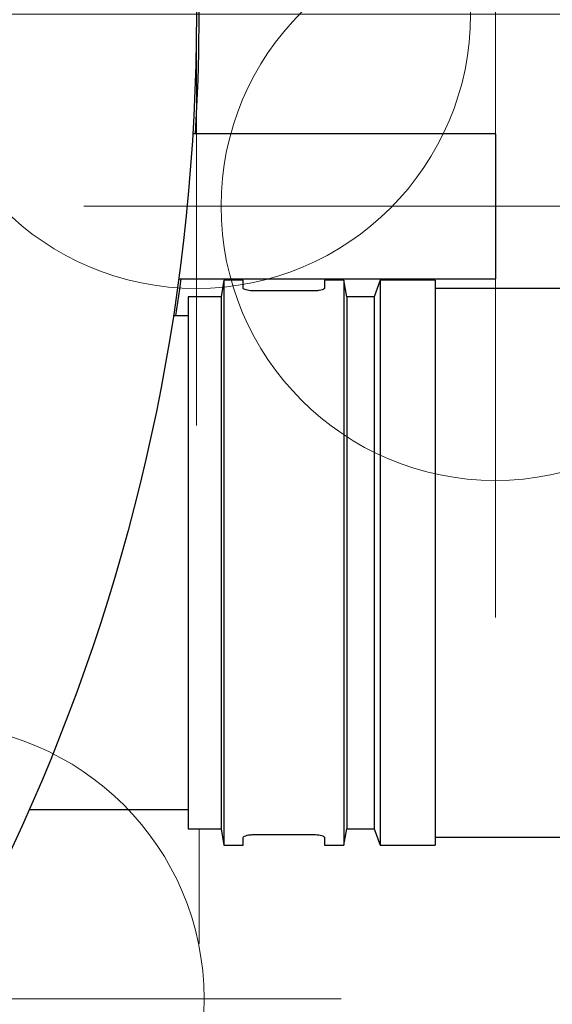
# Model space of a CAD drawing. Header units: millimetres. Extents: x -4127 to -3206, y -102 to 747.
# Tile 3 of 5: x -3440 to -3343, y 206 to 386. Entities that reach past the tile are written whole.
import ezdxf

# ---------------------------------------------------------------- set-up
doc = ezdxf.new("R2010")
doc.units = ezdxf.units.MM
doc.header["$PDSIZE"] = -1
doc.linetypes.add('HIDDEN', pattern=[1.905, 1.27, -0.635])

# ---------------------------------------------------------------- blocks, each defined once
blk = doc.blocks.new('Block4')
at = {"color": 7, "linetype": 'Continuous', "lineweight": 0}
for p, q in [((-6347.6, -1580.34), (-6347.6, -1730.34)), ((-6422.6, -1655.34), (-6272.6, -1655.34))]:
    blk.add_line(p, q, dxfattribs=at)
blk.add_circle((-6347.6, -1655.34), 50, dxfattribs=at)
blk.add_point((-6347.6, -1655.34), dxfattribs=at)
blk = doc.blocks.new('Block5')
at = {"color": 7, "linetype": 'Continuous'}
blk.add_blockref('Block4', (6347.6, 1655.34), dxfattribs=at)

msp = doc.modelspace()

# ---------------------------------------------------------------- linework, layer by layer
at = {"color": 7, "linetype": 'Continuous', "lineweight": 30}
for p, q in [((-3353.25, 364.89), (-3408.41, 364.89)), ((-3353.25, 364.89), (-3353.25, 338.45)), ((-3411, 338.45), (-3353.25, 338.45)), ((-3402.72, 338.17), (-3403.25, 335.17)), ((-3399.22, 338.17), (-3402.72, 338.17)), ((-3402.72, 338.17), (-3402.72, 235.17)), ((-3399.22, 336.76), (-3399.22, 338.17)), ((-3380.87, 338.17), (-3384.37, 338.17)), ((-3384.37, 338.17), (-3384.37, 336.76)), ((-3380.34, 335.17), (-3380.87, 338.17)), ((-3380.87, 338.17), (-3380.87, 235.17)), ((-3374.25, 338.17), (-3375.34, 335.17)), ((-3364.25, 338.17), (-3374.25, 338.17)), ((-3374.25, 338.17), (-3374.25, 235.17)), ((-3364.25, 338.17), (-3364.25, 235.17)), ((-3386.37, 336.24), (-3397.22, 336.24)), ((-3335.77, 336.67), (-3364.25, 336.67)), ((-3403.25, 335.17), (-3409.25, 335.17)), ((-3409.25, 335.17), (-3409.25, 238.17)), ((-3403.25, 335.17), (-3403.25, 238.17)), ((-3375.34, 335.17), (-3380.34, 335.17)), ((-3380.34, 335.17), (-3380.34, 238.17)), ((-3375.34, 335.17), (-3375.34, 238.17)), ((-3409.25, 331.67), (-3411.98, 331.67)), ((-3438.29, 241.67), (-3409.25, 241.67)), ((-3409.25, 238.17), (-3403.25, 238.17)), ((-3403.25, 238.17), (-3402.72, 235.17)), ((-3397.22, 237.11), (-3386.37, 237.11)), ((-3380.87, 235.17), (-3380.34, 238.17)), ((-3380.34, 238.17), (-3375.34, 238.17)), ((-3375.34, 238.17), (-3374.25, 235.17)), ((-3402.72, 235.17), (-3399.22, 235.17)), ((-3399.22, 235.17), (-3399.22, 236.59)), ((-3384.37, 236.59), (-3384.37, 235.17)), ((-3384.37, 235.17), (-3380.87, 235.17)), ((-3374.25, 235.17), (-3364.25, 235.17)), ((-3364.25, 236.67), (-3309.97, 236.67))]:
    msp.add_line(p, q, dxfattribs=at)
at = {"color": 7, "linetype": 'HIDDEN', "lineweight": 15, "ltscale": 50}
msp.add_line((-3407.25, 26.67), (-3407.25, 238.17), dxfattribs=at)
at = {"color": 7, "linetype": 'Continuous', "lineweight": 30, "flags": 128}
msp.add_lwpolyline([(-3411.48, 331.67), (-3410.76, 336.56), (-3410.5, 338.45)], dxfattribs=at)
at = {"color": 7, "linetype": 'Continuous', "lineweight": 30}
msp.add_circle((-3767.25, 386.67), 359.5, dxfattribs=at)
msp.add_arc((-3767.25, 386.67), 360, 356.5315, 8.949, dxfattribs=at)
for points, knots in [([(-3397.22, 336.24), (-3397.44, 336.24), (-3397.88, 336.25), (-3398.47, 336.34), (-3398.92, 336.47), (-3399.18, 336.62), (-3399.21, 336.72), (-3399.22, 336.76)], [0, 0, 0, 0, 0.205541, 0.410941, 0.620008, 0.836376, 1, 1, 1, 1]), ([(-3384.37, 336.76), (-3384.4, 336.7), (-3384.44, 336.59), (-3384.81, 336.43), (-3385.34, 336.3), (-3385.9, 336.24), (-3386.25, 336.24), (-3386.37, 336.24)], [0, 0, 0, 0, 0.2231647, 0.4463567, 0.6674428, 0.8817293, 1, 1, 1, 1]), ([(-3399.22, 236.59), (-3399.2, 236.65), (-3399.15, 236.76), (-3398.79, 236.92), (-3398.26, 237.05), (-3397.7, 237.11), (-3397.35, 237.11), (-3397.22, 237.11)], [0, 0, 0, 0, 0.223169, 0.446362, 0.66745, 0.881738, 1, 1, 1, 1]), ([(-3386.37, 237.11), (-3386.15, 237.11), (-3385.72, 237.1), (-3385.13, 237.01), (-3384.68, 236.87), (-3384.42, 236.73), (-3384.39, 236.63), (-3384.37, 236.59)], [0, 0, 0, 0, 0.20554, 0.410939, 0.620007, 0.836376, 1, 1, 1, 1])]:
    msp.add_open_spline(points, degree=3, knots=knots, dxfattribs=at)

# ---------------------------------------------------------------- block references
at = {"color": 7, "linetype": 'Continuous'}
for p in [(-3407.75, 386.67), (-3353.25, 351.67), (-3456.35, 207.17)]:
    msp.add_blockref('Block5', p, dxfattribs=at)

doc.saveas('drawing.dxf')
